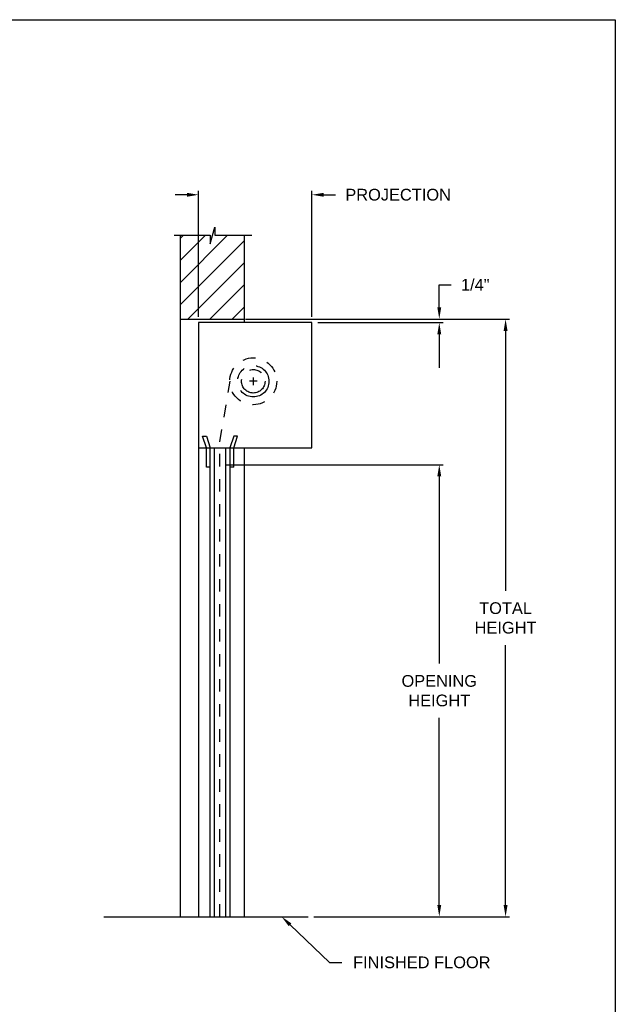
# Model space of a CAD drawing. Header units: inches. Extents: x 169.6 to 213.7, y 195.1 to 266.5.
# Tile 12 of 55: x 184.3 to 189.1, y 199.9 to 207.8. Entities that reach past the tile are written whole.
import ezdxf
from ezdxf import colors
from ezdxf.entities.mleader import LeaderData, LeaderLine
from ezdxf.math import Vec2, Vec3

# ---------------------------------------------------------------- set-up
doc = ezdxf.new("R2010")
doc.units = ezdxf.units.IN
doc.header["$LTSCALE"] = 0.25
doc.header["$MEASUREMENT"] = 0
doc.linetypes.add('CENTER', pattern=[2, 1.25, -0.25, 0.25, -0.25])
doc.linetypes.add('HIDDEN', pattern=[0.375, 0.25, -0.125])
doc.layers.add('ANNOTATIONS', color=1, linetype='Continuous')
doc.layers.add('RHX LH F.O.H.', color=7, linetype='Continuous')
doc.styles.add('ARIAL', font='arial.ttf', dxfattribs={"height": 0.09375})
doc.dimstyles.new('ARIAL', dxfattribs={"dimtxt": 0.09375, "dimasz": 0.09375, "dimexe": 0.03125, "dimexo": 0.046875, "dimgap": 0.09, "dimtad": 0, "dimtih": 1, "dimtoh": 1, "dimdec": 4, "dimzin": 0, "dimdsep": 46, "dimlunit": 4, "dimtxsty": 'ARIAL', "dimcen": 0.09, "dimadec": 0, "dimazin": 0, "dimtfac": 1, "dimtdec": 4, "dimtix": 1, "dimtofl": 0, "dimtmove": 0, "dimatfit": 3, "dimfxl": 0.18, "dimfrac": 2, "dimtolj": 1, "dimtzin": 0, "dimarcsym": 0})
doc.dimstyles.new('STANDARD$0', dxfattribs={"dimtxt": 0.09375, "dimasz": 0.09375, "dimexe": 0.03125, "dimexo": 0.046875, "dimgap": 0.09, "dimtad": 0, "dimtih": 1, "dimtoh": 1, "dimdec": 4, "dimzin": 0, "dimdsep": 46, "dimtxsty": 'ARIAL', "dimcen": 0.09, "dimadec": 0, "dimazin": 0, "dimtfac": 1, "dimtdec": 4, "dimtofl": 0, "dimtmove": 0, "dimatfit": 1, "dimfxl": 1, "dimtolj": 1, "dimtzin": 0, "dimarcsym": 0})

# ---------------------------------------------------------------- blocks, each defined once
blk = doc.blocks.new('*D44')
at = {"layer": 'ANNOTATIONS', "color": 0, "lineweight": -2, "transparency": 16777216}
for p, q in [((187.6516, 205.5051), (187.6516, 205.6859)), ((187.6516, 205.6859), (187.7454, 205.6859)), ((186.1419, 205.4113), (187.6829, 205.4113)), ((186.6805, 205.3833), (187.6829, 205.3833)), ((187.6516, 205.2896), (187.6516, 205.1958))]:
    blk.add_line(p, q, dxfattribs=at)
at = {"layer": 'ANNOTATIONS', "color": 0, "transparency": 16777216}
for points in [[(187.636, 205.5051), (187.6672, 205.5051), (187.6516, 205.4113)], [(187.636, 205.2896), (187.6672, 205.2896), (187.6516, 205.3833)]]:
    blk.add_solid(points, dxfattribs=at)
at = {"layer": 'defpoints', "color": 0, "transparency": 16777216}
for p in [(186.0951, 205.4113), (186.6336, 205.3833), (187.6516, 205.4113)]:
    blk.add_point(p, dxfattribs=at)
at = {"layer": 'ANNOTATIONS', "color": 0, "transparency": 16777216, "insert": (187.9394, 205.6859), "char_height": 0.09375, "attachment_point": 5, "style": 'ARIAL'}
blk.add_mtext('\\A1;1/4"', dxfattribs=at)
blk = doc.blocks.new('*D47')
at = {"layer": 'ANNOTATIONS', "color": 0, "lineweight": -2, "transparency": 16777216}
for p, q in [((185.6336, 206.4057), (185.5398, 206.4057)), ((185.7273, 205.4302), (185.7273, 206.4369)), ((186.6336, 205.4302), (186.6336, 206.4369)), ((186.7273, 206.4057), (186.8211, 206.4057))]:
    blk.add_line(p, q, dxfattribs=at)
at = {"layer": 'ANNOTATIONS', "color": 0, "transparency": 16777216}
for points in [[(185.6336, 206.4213), (185.6336, 206.39), (185.7273, 206.4057)], [(186.7273, 206.4213), (186.7273, 206.39), (186.6336, 206.4057)]]:
    blk.add_solid(points, dxfattribs=at)
at = {"layer": 'defpoints', "color": 0, "transparency": 16777216}
for p in [(186.6336, 206.4057), (185.7273, 205.3833), (186.6336, 205.3833)]:
    blk.add_point(p, dxfattribs=at)
at = {"layer": 'ANNOTATIONS', "color": 0, "transparency": 16777216, "insert": (187.3227, 206.4057), "char_height": 0.09375, "attachment_point": 5, "style": 'ARIAL'}
blk.add_mtext('\\A1;PROJECTION', dxfattribs=at)
blk = doc.blocks.new('*D48')
at = {"layer": 'ANNOTATIONS', "color": 0, "lineweight": -2, "transparency": 16777216}
for p, q in [((186.1419, 205.4113), (188.2127, 205.4113)), ((188.1815, 205.3176), (188.1815, 203.2398)), ((188.1815, 200.7271), (188.1815, 202.8049)), ((186.6492, 200.6333), (188.2127, 200.6333))]:
    blk.add_line(p, q, dxfattribs=at)
at = {"layer": 'ANNOTATIONS', "color": 0, "transparency": 16777216}
for points in [[(188.1659, 205.3176), (188.1971, 205.3176), (188.1815, 205.4113)], [(188.1659, 200.7271), (188.1971, 200.7271), (188.1815, 200.6333)]]:
    blk.add_solid(points, dxfattribs=at)
at = {"layer": 'defpoints', "color": 0, "transparency": 16777216}
for p in [(186.0951, 205.4113), (186.6023, 200.6333), (188.1815, 200.6333)]:
    blk.add_point(p, dxfattribs=at)
at = {"layer": 'ANNOTATIONS', "color": 0, "transparency": 16777216, "insert": (188.1815, 203.0223), "char_height": 0.09375, "attachment_point": 5, "style": 'ARIAL'}
blk.add_mtext('\\A1;TOTAL \\PHEIGHT', dxfattribs=at)
blk = doc.blocks.new('*D49')
at = {"layer": 'ANNOTATIONS', "color": 0, "lineweight": -2, "transparency": 16777216}
for p, q in [((185.9447, 204.2476), (187.6829, 204.2476)), ((187.6516, 204.1539), (187.6516, 202.6579)), ((187.6516, 200.7271), (187.6516, 202.2231)), ((186.6492, 200.6333), (187.6829, 200.6333))]:
    blk.add_line(p, q, dxfattribs=at)
at = {"layer": 'ANNOTATIONS', "color": 0, "transparency": 16777216}
for points in [[(187.636, 204.1539), (187.6672, 204.1539), (187.6516, 204.2476)], [(187.636, 200.7271), (187.6672, 200.7271), (187.6516, 200.6333)]]:
    blk.add_solid(points, dxfattribs=at)
at = {"layer": 'defpoints', "color": 0, "transparency": 16777216}
for p in [(185.8979, 204.2476), (187.6516, 204.2476), (186.6023, 200.6333)]:
    blk.add_point(p, dxfattribs=at)
at = {"layer": 'ANNOTATIONS', "color": 0, "transparency": 16777216, "insert": (187.6516, 202.4405), "char_height": 0.09375, "attachment_point": 5, "style": 'ARIAL'}
blk.add_mtext('\\A1;OPENING\\PHEIGHT', dxfattribs=at)

msp = doc.modelspace()

# ---------------------------------------------------------------- hatches: boundary and pattern name
at = {"layer": 'RHX LH F.O.H.', "linetype": 'Continuous'}
h = msp.add_hatch(dxfattribs=at)
h.set_pattern_fill('ANSI31', color=256, style=0)
h.set_pattern_definition([(45, (-19.06376, -58.86807), (-0.088388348, 0.088388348), [])])
h.paths.add_polyline_path([(186.09507, 206.67844), (186.09507, 206.08273), (185.85858, 206.08273), (185.85858, 206.14738), (185.82016, 206.01403), (185.82016, 206.08273), (185.57945, 206.08273), (185.57945, 206.86274)])
h.paths.add_polyline_path([(185.57945, 206.86274), (185.57945, 205.41132), (186.09507, 205.41132), (186.09507, 206.66468), (186.09507, 206.67844)])

# ---------------------------------------------------------------- linework, layer by layer
at = {"layer": 'ANNOTATIONS'}
for p, q in [((186.10258, 205.41132), (188.17142, 205.41132)), ((186.68045, 205.38334), (187.68287, 205.38334)), ((187.65162, 205.28959), (187.65162, 205.0212))]:
    msp.add_line(p, q, dxfattribs=at)
msp.add_solid([(187.636, 205.28959), (187.66725, 205.28959), (187.65162, 205.38334)], dxfattribs=at)
at = {"layer": 'defpoints'}
msp.add_lwpolyline([(189.05875, 195.07023), (169.58887, 195.07023), (169.58887, 207.80534), (189.05875, 207.80534)], close=True, dxfattribs=at)
at = {"layer": 'RHX LH F.O.H.', "linetype": 'Continuous'}
for p, q in [((185.53306, 206.08273), (185.82016, 206.08273)), ((185.57945, 206.08273), (185.57945, 200.63334)), ((185.82016, 206.01403), (185.85858, 206.14738)), ((185.82016, 206.08273), (185.82016, 206.01403)), ((185.85858, 206.14738), (185.85858, 206.08273)), ((185.85858, 206.08273), (186.15377, 206.08273)), ((186.09507, 205.38334), (186.09507, 206.08273)), ((185.57945, 205.41132), (186.09507, 205.41132)), ((185.72733, 205.38334), (185.72733, 200.63334)), ((186.63358, 205.38334), (185.72733, 205.38334)), ((186.63358, 204.38334), (186.63358, 205.38334)), ((185.78983, 204.38334), (185.75858, 204.47709)), ((185.75858, 204.47709), (185.78983, 204.47709)), ((185.78983, 204.47709), (185.82108, 204.38334)), ((186.00858, 204.47709), (185.97733, 204.38334)), ((186.00858, 204.38334), (186.03983, 204.47709)), ((186.03983, 204.47709), (186.00858, 204.47709)), ((185.72733, 204.38334), (186.63358, 204.38334)), ((185.78983, 204.22709), (185.78983, 204.38334)), ((185.82108, 200.63334), (185.82108, 204.38334)), ((185.85233, 204.38334), (185.85233, 200.63334)), ((185.94608, 200.63334), (185.94608, 204.38334)), ((185.97733, 204.38334), (185.97733, 200.63334)), ((186.00858, 204.22709), (186.00858, 204.38334)), ((186.09507, 200.63334), (186.09507, 204.38334)), ((185.82108, 204.22709), (185.78983, 204.22709)), ((186.00858, 204.22709), (185.97733, 204.22709)), ((184.9711, 200.63334), (186.60233, 200.63334))]:
    msp.add_line(p, q, dxfattribs=at)
at = {"layer": 'RHX LH F.O.H.', "linetype": 'HIDDEN'}
for p, q in [((185.89786, 204.43123), (185.97998, 204.91473)), ((185.89786, 200.63334), (185.89786, 204.43123))]:
    msp.add_line(p, q, dxfattribs=at)
at = {"layer": 'RHX LH F.O.H.', "linetype": 'CENTER'}
for p, q in [((186.19608, 204.91459), (186.13358, 204.91459)), ((186.16483, 204.94584), (186.16483, 204.88334))]:
    msp.add_line(p, q, dxfattribs=at)
at = {"layer": 'RHX LH F.O.H.', "linetype": 'HIDDEN'}
msp.add_circle((186.16483, 204.91459), 0.1875, dxfattribs=at)
at = {"layer": 'RHX LH F.O.H.', "linetype": 'CENTER'}
for radius in [0.125, 0.09375]:
    msp.add_circle((186.16483, 204.91459), radius, dxfattribs=at)

# ---------------------------------------------------------------- dimensions: what is measured, and where the dimension line sits
at = {"layer": 'ANNOTATIONS'}
dim = msp.add_linear_dim(base=(186.63358, 206.40566), p1=(185.72733, 205.38334), p2=(186.63358, 205.38334), text='PROJECTION', dimstyle='STANDARD$0', dxfattribs=at)
dim.commit()
dim.dimension.update_dxf_attribs({"geometry": '*D47', "text_midpoint": (187.32269, 206.40566)})
dim = msp.add_linear_dim(base=(187.65162, 205.41132), p1=(186.63358, 205.38334), p2=(186.09507, 205.41132), angle=90, text='1/4"', dimstyle='ARIAL', dxfattribs=at)
dim.commit()
dim.dimension.update_dxf_attribs({"geometry": '*D44', "text_midpoint": (187.93945, 205.68588), "dimtype": 160})
for base, p1, p2, text, picture, middle in [((188.1815, 200.63334), (186.09507, 205.41132), (186.60233, 200.63334), 'TOTAL \\PHEIGHT', '*D48', (188.1815, 203.02233)), ((187.65162, 204.24764), (186.60233, 200.63334), (185.89786, 204.24764), 'OPENING\\PHEIGHT', '*D49', (187.65162, 202.44049))]:
    dim = msp.add_linear_dim(base=base, p1=p1, p2=p2, angle=90, text=text, dimstyle='STANDARD$0', dxfattribs=at)
    dim.commit()
    dim.dimension.update_dxf_attribs({"geometry": picture, "text_midpoint": middle})

# ---------------------------------------------------------------- leaders
ml = msp.add_multileader_mtext('Standard', dxfattribs=at)
ml.set_content('FINISHED FLOOR', color=256, style='ARIAL')
ml.set_leader_properties()
ml.build(insert=Vec2(0, 0))
ml.multileader.update_dxf_attribs({"dogleg_length": 0.36, "arrow_head_size": 0.09375})
ctx = ml.context
ctx.base_point, ctx.char_height, ctx.arrow_head_size, ctx.landing_gap_size, ctx.plane_origin = Vec3(186.87277, 200.26849), 0.09375, 0.09375, 0.09, Vec3(186.08773, 199.83527)
notes = []
notes.append((ctx, [(0, (1, 1, 0), (186.77481, 200.26849), (1, 0), 0.09796, [(0, [(186.39064, 200.63456)], 0, [])])]))
ctx.mtext.insert, ctx.mtext.flow_direction = Vec3(186.96277, 200.31617), 5
for ctx, leaders in notes:
    for number, flags, end, landing, length, lines in leaders:
        leader = LeaderData()
        leader.index, (leader.has_last_leader_line, leader.has_dogleg_vector, leader.attachment_direction) = number, flags
        leader.last_leader_point, leader.dogleg_vector, leader.dogleg_length = Vec3(end), Vec3(landing), length
        for number, points, colour, breaks in lines:
            line = LeaderLine()
            line.index, line.vertices, line.color, line.breaks = number, Vec3.list(points), colors.encode_raw_color(colour), breaks
            leader.lines.append(line)
        ctx.leaders.append(leader)

doc.saveas('drawing.dxf')
